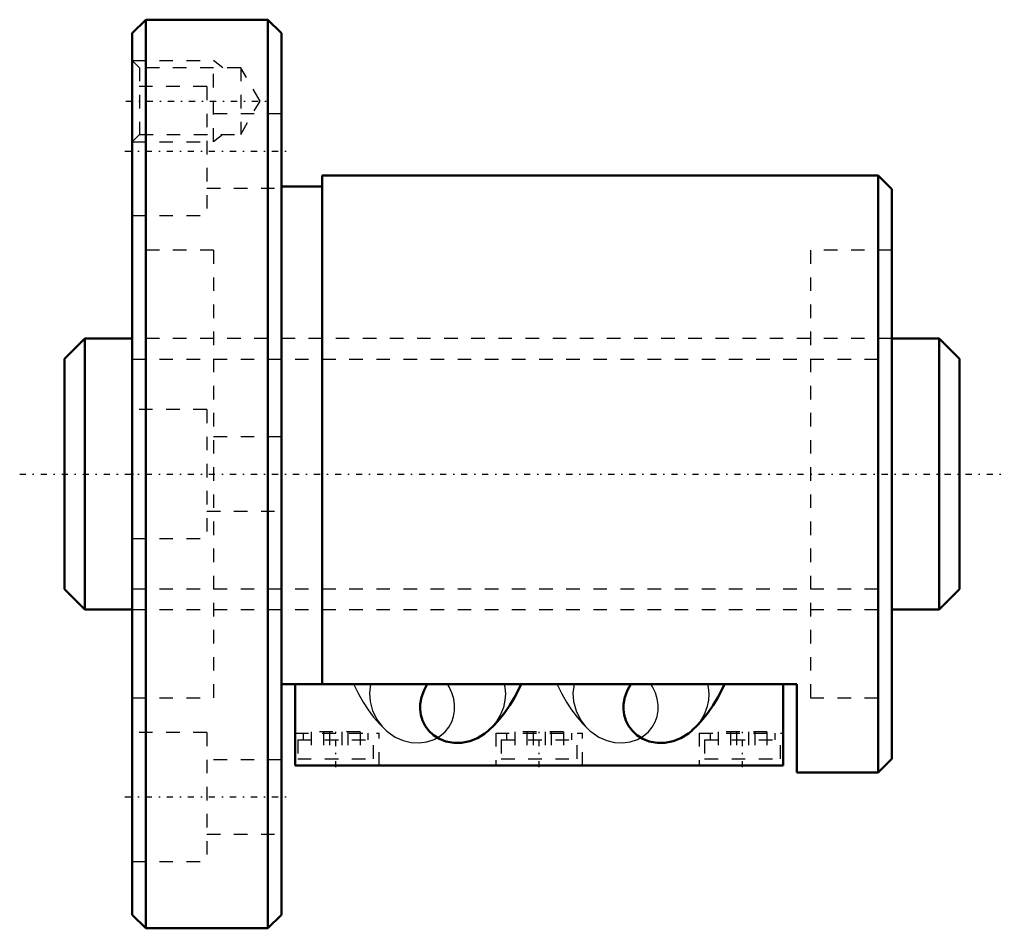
# Model space of a CAD drawing. Header units: millimetres. Extents: x -8.3 to 64.3, y -33.5 to 33.5.
import ezdxf

# ---------------------------------------------------------------- set-up
doc = ezdxf.new("R2010")
doc.units = ezdxf.units.MM
doc.linetypes.add('Center', pattern=[1.5, 0.45, -0.5, 0.05, -0.5])
doc.linetypes.add('Dashed', pattern=[2, 1, -1])
for name, color, linetype, lineweight in [('2d ConnectionPoints', 7, 'Continuous', 50), ('AM_0', 7, 'Continuous', 50), ('AM_5', 3, 'Continuous', 25), ('AM_7', 7, 'Center', 25), ('AM_9', 6, 'Dashed', 25)]:
    doc.layers.add(name, color=color, linetype=linetype, lineweight=lineweight)

# ---------------------------------------------------------------- blocks, each defined once
blk = doc.blocks.new('1_N00SBN2005V_5Nut_0_in_SBN2005V_5G0_66LC0_0000__4')
at = {"layer": 'AM_0'}
for p, q in [((1, 33.5), (0, 32.5)), ((1, 33.5), (1, -33.5)), ((10, 33.5), (1, 33.5)), ((10, 33.5), (10, -33.5)), ((11, 32.5), (10, 33.5)), ((0, 32.5), (0, -32.5)), ((11, 32.5), (11, -32.5)), ((55, 22), (14, 22)), ((14, 22), (14, -15.5)), ((56, 21), (55, 22)), ((55, 22), (55, -22)), ((14, 21.2), (11, 21.2)), ((56, 21), (56, -21)), ((11, -15.5), (49, -15.5)), ((12, -21.5), (12, -15.5)), ((48, -21.5), (48, -15.5)), ((49, -22), (49, -15.5)), ((55, -22), (56, -21)), ((48, -21.5), (12, -21.5)), ((49, -22), (55, -22)), ((0, -32.5), (1, -33.5)), ((10, -33.5), (11, -32.5)), ((1, -33.5), (10, -33.5))]:
    blk.add_line(p, q, dxfattribs=at)
for points in [[(26.254, -18.936), (26.007, -19.136), (25.457, -19.474), (24.888, -19.697), (24.268, -19.817), (23.702, -19.82), (23.125, -19.714), (22.652, -19.529), (22.207, -19.249), (21.873, -18.939), (21.592, -18.561), (21.403, -18.181), (21.277, -17.763), (21.225, -17.373), (21.232, -16.97), (21.327, -16.445), (21.518, -15.928), (21.756, -15.5)], [(26.254, -18.936), (26.271, -18.921), (26.68, -18.527), (27.078, -18.086), (27.462, -17.595), (27.83, -17.058), (28.179, -16.477), (28.506, -15.858), (28.675, -15.507)], [(41.254, -18.936), (41.007, -19.136), (40.457, -19.474), (39.888, -19.697), (39.268, -19.817), (38.702, -19.82), (38.125, -19.714), (37.652, -19.529), (37.207, -19.249), (36.873, -18.939), (36.592, -18.561), (36.403, -18.181), (36.277, -17.763), (36.225, -17.373), (36.232, -16.97), (36.327, -16.445), (36.518, -15.928), (36.756, -15.5)], [(41.254, -18.936), (41.271, -18.921), (41.68, -18.527), (42.078, -18.086), (42.462, -17.595), (42.83, -17.058), (43.179, -16.477), (43.506, -15.858), (43.675, -15.507)]]:
    blk.add_lwpolyline(points, dxfattribs=at)
at = {"layer": 'AM_5', "linetype": 'Dashed'}
for p, q in [((0, 30.5), (6, 30.5)), ((6, 24.5), (6, 30.5)), ((6.69, 29.959), (6, 30.5)), ((6.69, 25.041), (6, 24.5)), ((0, 24.5), (6, 24.5))]:
    blk.add_line(p, q, dxfattribs=at)
at = {"layer": 'AM_7'}
for p, q in [((-0.471, 27.5), (9.89, 27.5)), ((-0.55, 23.816), (11.55, 23.816)), ((15, -21.62), (15, -18.98)), ((30, -21.62), (30, -18.98)), ((45, -21.62), (45, -18.98)), ((-0.55, -23.816), (11.55, -23.816))]:
    blk.add_line(p, q, dxfattribs=at)
at = {"layer": 'AM_9'}
for p, q in [((0.541, 29.959), (0, 30.5)), ((8, 29.959), (0.541, 29.959)), ((0.541, 29.959), (0.541, 25.041)), ((8, 29.959), (8, 25.041)), ((9.419, 27.5), (8, 29.959)), ((5.5, 28.566), (0, 28.566)), ((5.5, 28.566), (5.5, 19.066)), ((8, 25.041), (9.419, 27.5)), ((11, 26.566), (5.5, 26.566)), ((0, 24.5), (0.541, 25.041)), ((0.541, 25.041), (8, 25.041)), ((5.5, 21.066), (11, 21.066)), ((0, 19.066), (5.5, 19.066)), ((6, 16.5), (0, 16.5)), ((6, 16.5), (6, -16.5)), ((50, 16.5), (50, -16.5)), ((56, 16.5), (50, 16.5)), ((50, 10), (6, 10)), ((5.5, 4.75), (0, 4.75)), ((5.5, 4.75), (5.5, -4.75)), ((11, 2.75), (5.5, 2.75)), ((5.5, -2.75), (11, -2.75)), ((0, -4.75), (5.5, -4.75)), ((6, -10), (50, -10)), ((0, -16.5), (6, -16.5)), ((50, -16.5), (56, -16.5)), ((5.5, -19.066), (0, -19.066)), ((5.5, -19.066), (5.5, -28.566)), ((12, -19.1), (18.2, -19.1)), ((12.2, -19.6), (17.8, -19.6)), ((12.2, -19.6), (12.2, -21)), ((12.6, -19.1), (12.6, -19.6)), ((16.8, -19), (13.2, -19)), ((13.2, -19), (13.2, -21)), ((14.1, -19), (14.1, -21)), ((14.55, -19), (14.55, -21)), ((15.45, -19), (15.45, -21)), ((15.9, -19), (15.9, -21)), ((16.8, -19), (16.8, -21)), ((17.4, -19.6), (17.4, -19.1)), ((17.8, -21), (17.8, -19.6)), ((18.2, -21.5), (18.2, -19.1)), ((26.8, -19.1), (33.2, -19.1)), ((26.8, -19.1), (26.8, -21.5)), ((27.2, -19.6), (32.8, -19.6)), ((27.2, -19.6), (27.2, -21)), ((27.6, -19.1), (27.6, -19.6)), ((28.2, -19), (28.2, -21)), ((31.8, -19), (28.2, -19)), ((29.1, -19), (29.1, -21)), ((29.55, -19), (29.55, -21)), ((30.45, -19), (30.45, -21)), ((30.9, -19), (30.9, -21)), ((31.8, -19), (31.8, -21)), ((32.4, -19.6), (32.4, -19.1)), ((32.8, -21), (32.8, -19.6)), ((33.2, -21.5), (33.2, -19.1)), ((41.8, -19.1), (41.8, -21.5)), ((41.8, -19.1), (48, -19.1)), ((42.2, -19.6), (47.8, -19.6)), ((42.2, -19.6), (42.2, -21)), ((42.6, -19.1), (42.6, -19.6)), ((43.2, -19), (43.2, -21)), ((46.8, -19), (43.2, -19)), ((44.1, -19), (44.1, -21)), ((44.55, -19), (44.55, -21)), ((45.45, -19), (45.45, -21)), ((45.9, -19), (45.9, -21)), ((46.8, -19), (46.8, -21)), ((47.4, -19.6), (47.4, -19.1)), ((47.8, -21), (47.8, -19.6)), ((12.2, -21), (17.8, -21)), ((27.2, -21), (32.8, -21)), ((42.2, -21), (47.8, -21)), ((11, -21.066), (5.5, -21.066)), ((5.5, -26.566), (11, -26.566)), ((0, -28.566), (5.5, -28.566))]:
    blk.add_line(p, q, dxfattribs=at)
for points in [[(16.324, -15.504), (16.358, -15.576), (16.676, -16.213), (17.022, -16.821), (17.396, -17.396), (17.797, -17.934), (18.223, -18.426), (18.672, -18.869), (18.746, -18.936)], [(17.573, -15.5), (17.491, -16.151), (17.536, -16.768), (17.724, -17.459), (18.057, -18.126), (18.423, -18.613), (18.746, -18.936)], [(18.746, -18.936), (18.875, -19.045), (19.393, -19.395), (19.982, -19.656), (20.563, -19.796), (21.18, -19.828), (21.719, -19.754), (22.254, -19.574), (22.677, -19.334), (23.062, -19.009), (23.34, -18.667), (23.561, -18.269), (23.698, -17.873), (23.77, -17.448), (23.772, -17.02), (23.708, -16.586), (23.571, -16.137), (23.367, -15.703), (23.244, -15.5)], [(27.427, -15.5), (27.475, -15.746), (27.51, -16.209), (27.477, -16.682), (27.362, -17.208), (27.164, -17.723), (26.865, -18.244), (26.477, -18.722), (26.254, -18.936)], [(31.324, -15.504), (31.358, -15.576), (31.676, -16.213), (32.022, -16.821), (32.396, -17.396), (32.797, -17.934), (33.223, -18.426), (33.672, -18.869), (33.746, -18.936)], [(32.573, -15.5), (32.491, -16.151), (32.536, -16.768), (32.724, -17.459), (33.057, -18.126), (33.423, -18.613), (33.746, -18.936)], [(33.746, -18.936), (33.875, -19.045), (34.393, -19.395), (34.982, -19.656), (35.563, -19.796), (36.18, -19.828), (36.719, -19.754), (37.254, -19.574), (37.677, -19.334), (38.062, -19.009), (38.34, -18.667), (38.561, -18.269), (38.698, -17.873), (38.77, -17.448), (38.772, -17.02), (38.708, -16.586), (38.571, -16.137), (38.367, -15.703), (38.244, -15.5)], [(42.427, -15.5), (42.475, -15.746), (42.51, -16.209), (42.477, -16.682), (42.362, -17.208), (42.164, -17.723), (41.865, -18.244), (41.477, -18.722), (41.254, -18.936)]]:
    blk.add_lwpolyline(points, dxfattribs=at)
blk = doc.blocks.new('2_N010SBN2005V_50Shaft_0_in_SBN2005V_5G0_66LC0_0000__4')
at = {"layer": 'AM_0'}
for p, q in [((-3.5, 10), (-5, 8.5)), ((-3.5, 10), (-3.5, -10)), ((0, 10), (-3.5, 10)), ((59.5, 10), (56, 10)), ((61, 8.5), (59.5, 10)), ((59.5, 10), (59.5, -10)), ((-5, 8.5), (-5, -8.5)), ((61, 8.5), (61, -8.5)), ((-5, -8.5), (-3.5, -10)), ((59.5, -10), (61, -8.5)), ((-3.5, -10), (0, -10)), ((56, -10), (59.5, -10))]:
    blk.add_line(p, q, dxfattribs=at)
at = {"layer": 'AM_5', "linetype": 'Dashed'}
for p, q in [((0, 8.4665), (56, 8.4665)), ((0, -8.4665), (56, -8.4665))]:
    blk.add_line(p, q, dxfattribs=at)
at = {"layer": 'AM_7'}
blk.add_line((-8.3, 0), (64.3, 0), dxfattribs=at)
at = {"layer": 'AM_9'}
for p, q in [((56, 10), (0, 10)), ((0, -10), (56, -10))]:
    blk.add_line(p, q, dxfattribs=at)

msp = doc.modelspace()

# ---------------------------------------------------------------- linework, layer by layer
at = {"layer": '2d ConnectionPoints'}
msp.add_point((0, 0), dxfattribs=at)

# ---------------------------------------------------------------- block references
for name in ['1_N00SBN2005V_5Nut_0_in_SBN2005V_5G0_66LC0_0000__4', '2_N010SBN2005V_50Shaft_0_in_SBN2005V_5G0_66LC0_0000__4']:
    msp.add_blockref(name, (0, 0))

doc.saveas('drawing.dxf')
